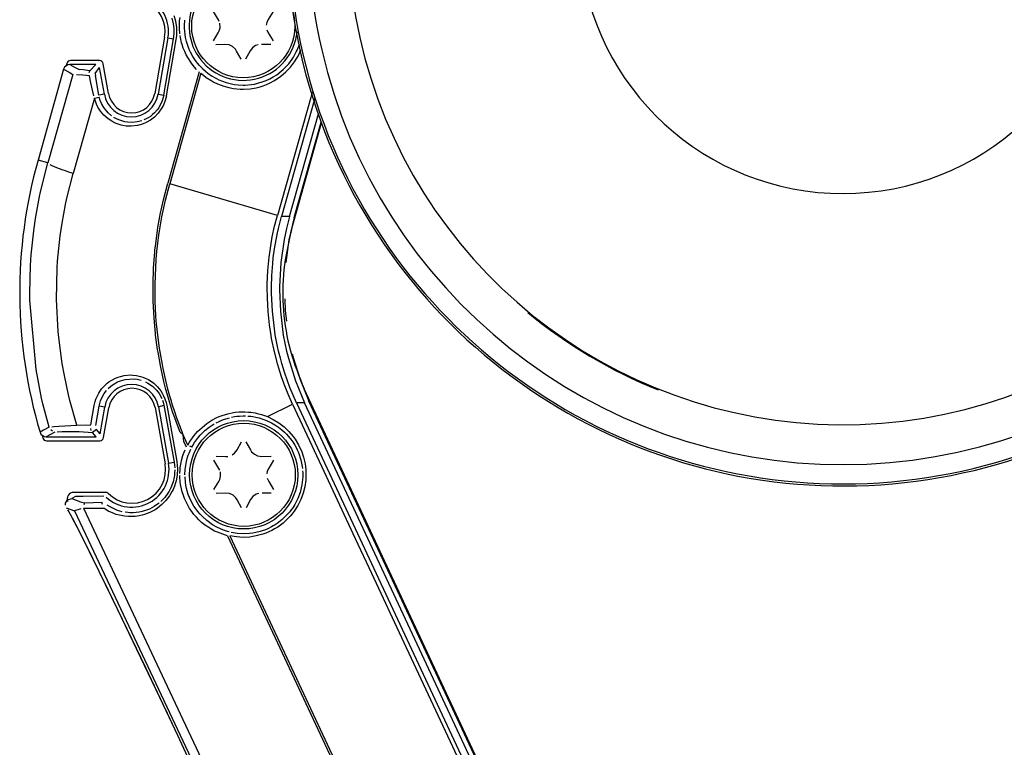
# Model space of a CAD drawing. Header units: millimetres. Extents: x -265 to -110, y 28 to 616.
# Tile 3 of 8: x -244 to -167, y 136 to 192. Entities that reach past the tile are written whole.
import ezdxf

# ---------------------------------------------------------------- set-up
doc = ezdxf.new("R2010")
doc.units = ezdxf.units.MM

# ---------------------------------------------------------------- blocks, each defined once
blk = doc.blocks.new('Kappe__16', base_point=(-223.019, 156.202))
at = {"color": 7, "linetype": 'Continuous'}
for p, q in [((-161.794, 238.582), (-161.794, 238.407)), ((-161.794, 238.407), (-161.792, 236.748)), ((-201.477, 236.732), (-199.864, 237.57)), ((-197.992, 236.707), (-197.993, 237.581)), ((-197.992, 236.707), (-197.988, 233.233)), ((-161.792, 236.748), (-161.788, 233.35)), ((-197.968, 224.162), (-197.988, 233.233)), ((-161.788, 233.35), (-161.788, 224.203)), ((-197.733, 223.83), (-197.968, 224.162)), ((-161.788, 224.203), (-162.022, 223.871)), ((-182.034, 220.608), (-180.992, 221.041)), ((-180.833, 221.08), (-178.918, 221.083)), ((-178.757, 221.043), (-177.715, 220.614)), ((-182.927, 219.923), (-182.464, 220.325)), ((-182.464, 220.325), (-182.034, 220.608)), ((-177.715, 220.614), (-177.285, 220.331)), ((-177.285, 220.331), (-176.818, 219.928)), ((-183.242, 219.571), (-182.927, 219.923)), ((-176.818, 219.928), (-176.504, 219.578)), ((-149.774, 206.362), (-150.04, 206.237)), ((-149.774, 206.362), (-150.04, 206.237)), ((-149.482, 206.406), (-149.774, 206.362)), ((-149.482, 206.406), (-149.774, 206.362)), ((-149.482, 206.406), (-142.634, 206.419)), ((-149.482, 206.406), (-142.634, 206.419)), ((-143.071, 206.442), (-142.903, 206.364)), ((-142.903, 206.364), (-142.636, 206.138)), ((-150.41, 205.794), (-150.489, 205.414)), ((-150.41, 205.794), (-150.489, 205.414)), ((-150.317, 205.964), (-150.41, 205.794)), ((-150.317, 205.964), (-150.41, 205.794)), ((-150.04, 206.237), (-150.317, 205.964)), ((-150.04, 206.237), (-150.317, 205.964)), ((-142.636, 206.138), (-142.532, 205.985)), ((-142.532, 205.985), (-142.419, 205.665)), ((-150.501, 200.24), (-150.489, 205.414)), ((-150.489, 205.414), (-150.501, 200.24)), ((-149.692, 199.958), (-150.222, 200.255)), ((-149.594, 199.814), (-149.692, 199.958)), ((-149.519, 199.18), (-149.52, 199.629)), ((-150.221, 198.553), (-149.799, 198.743)), ((-149.799, 198.743), (-149.593, 198.995)), ((-150.475, 193.393), (-150.499, 198.567)), ((-150.499, 198.567), (-150.484, 194.05)), ((-150.484, 194.05), (-150.475, 193.393)), ((-150.475, 193.393), (-150.43, 193.106)), ((-150.475, 193.393), (-150.43, 193.106)), ((-150.43, 193.106), (-150.303, 192.845)), ((-150.43, 193.106), (-150.303, 192.845)), ((-150.303, 192.845), (-150.025, 192.571)), ((-150.303, 192.845), (-150.181, 192.695)), ((-150.181, 192.695), (-150.025, 192.571)), ((-142.887, 192.461), (-142.621, 192.687)), ((-142.621, 192.687), (-142.517, 192.84)), ((-142.517, 192.84), (-142.405, 193.161)), ((-150.025, 192.571), (-149.758, 192.447)), ((-150.025, 192.571), (-149.758, 192.447)), ((-149.758, 192.447), (-149.466, 192.397)), ((-149.758, 192.447), (-149.466, 192.397)), ((-149.466, 192.397), (-143.365, 192.407)), ((-149.466, 192.397), (-142.677, 192.349)), ((-143.365, 192.407), (-142.677, 192.349)), ((-143.056, 192.383), (-142.887, 192.461))]:
    blk.add_line(p, q, dxfattribs=at)
at = {"color": 1, "linetype": 'Continuous'}
for p, q in [((-153.023, 220.812), (-152.753, 221.006)), ((-152.753, 221.006), (-152.492, 221.046)), ((-152.492, 221.046), (-152.208, 221.01)), ((-152.208, 221.01), (-151.914, 220.912)), ((-151.914, 220.912), (-151.765, 220.843)), ((-153.23, 218.018), (-153.169, 220.354)), ((-153.169, 220.354), (-153.129, 220.605)), ((-153.13, 215.437), (-153.047, 220.201)), ((-153.129, 220.605), (-153.023, 220.812)), ((-153.047, 220.201), (-153.014, 220.426)), ((-152.966, 217.157), (-153.047, 220.201)), ((-153.014, 220.426), (-152.884, 220.646)), ((-152.884, 220.646), (-152.706, 220.741)), ((-152.49, 220.753), (-152.256, 220.696)), ((-152.256, 220.696), (-152.078, 220.62)), ((-152.078, 220.62), (-151.891, 220.513)), ((-151.891, 220.513), (-151.524, 220.24)), ((-151.765, 220.843), (-151.331, 220.577)), ((-151.489, 218.884), (-151.524, 220.24)), ((-150.724, 219.634), (-151.524, 220.24)), ((-150.515, 219.96), (-151.331, 220.577)), ((-149.93, 218.977), (-150.724, 219.634)), ((-149.731, 219.31), (-150.515, 219.96)), ((-151.351, 211.603), (-151.489, 218.884)), ((-149.204, 218.318), (-149.93, 218.977)), ((-149.479, 219.087), (-149.731, 219.31)), ((-148.979, 218.625), (-149.479, 219.087)), ((-148.44, 218.092), (-148.979, 218.625)), ((-153.316, 213.135), (-153.23, 218.018)), ((-148.457, 217.571), (-149.204, 218.318)), ((-148.259, 217.904), (-148.44, 218.092)), ((-147.573, 217.15), (-148.259, 217.904)), ((-152.842, 210.494), (-152.966, 217.157)), ((-147.812, 216.864), (-148.457, 217.571)), ((-147.116, 216.605), (-147.573, 217.15)), ((-147.433, 216.418), (-147.812, 216.864)), ((-147.167, 216.087), (-147.433, 216.418)), ((-146.921, 216.361), (-147.116, 216.605)), ((-146.304, 215.539), (-146.921, 216.361)), ((-147.03, 215.913), (-147.167, 216.087)), ((-146.556, 215.278), (-147.03, 215.913)), ((-145.739, 214.709), (-146.304, 215.539)), ((-153.187, 207.962), (-153.13, 215.437)), ((-145.436, 213.554), (-146.556, 215.278)), ((-145.173, 213.789), (-145.739, 214.709)), ((-145.04, 212.853), (-145.436, 213.554)), ((-144.607, 212.758), (-145.173, 213.789)), ((-153.389, 204.679), (-153.316, 213.135)), ((-144.929, 212.644), (-145.04, 212.853)), ((-144.529, 211.849), (-144.929, 212.644)), ((-144.188, 211.909), (-144.607, 212.758)), ((-144.46, 211.705), (-144.529, 211.849)), ((-144.159, 211.041), (-144.46, 211.705)), ((-144.111, 211.745), (-144.188, 211.909)), ((-143.753, 210.927), (-144.111, 211.745)), ((-151.27, 202.369), (-151.351, 211.603)), ((-144.029, 210.738), (-144.159, 211.041)), ((-143.659, 210.701), (-143.753, 210.927)), ((-152.769, 202.236), (-152.842, 210.494)), ((-143.636, 209.746), (-144.029, 210.738)), ((-143.356, 209.919), (-143.659, 210.701)), ((-143.283, 208.732), (-143.636, 209.746)), ((-143.202, 209.489), (-143.356, 209.919)), ((-142.962, 208.773), (-143.202, 209.489)), ((-142.968, 207.696), (-143.283, 208.732)), ((-142.681, 207.835), (-142.962, 208.773)), ((-153.175, 192.104), (-153.187, 207.962)), ((-142.693, 206.649), (-142.968, 207.696)), ((-142.404, 206.77), (-142.681, 207.835)), ((-150.207, 206.424), (-150.405, 206.265)), ((-149.862, 206.586), (-150.207, 206.424)), ((-149.482, 206.642), (-149.862, 206.586)), ((-149.482, 206.642), (-142.693, 206.649)), ((-149.482, 206.406), (-149.482, 206.642)), ((-142.693, 206.649), (-142.634, 206.419)), ((-150.731, 205.732), (-150.789, 205.361)), ((-150.567, 206.071), (-150.731, 205.732)), ((-150.405, 206.265), (-150.567, 206.071)), ((-150.801, 200.137), (-150.789, 205.361)), ((-153.384, 195.306), (-153.389, 204.679)), ((-152.79, 191.002), (-152.769, 202.236)), ((-151.269, 194.439), (-151.27, 202.369)), ((-150.775, 193.446), (-150.799, 198.67)), ((-153.302, 186.78), (-153.384, 195.306)), ((-151.352, 185.06), (-151.269, 194.439)), ((-150.775, 193.446), (-150.717, 193.075)), ((-150.717, 193.075), (-150.552, 192.737)), ((-150.552, 192.737), (-150.39, 192.544)), ((-153.094, 183.364), (-153.175, 192.104)), ((-150.39, 192.544), (-150.192, 192.384)), ((-150.192, 192.384), (-149.966, 192.266)), ((-149.966, 192.266), (-149.466, 192.168)), ((-149.466, 192.168), (-149.466, 192.397)), ((-149.466, 192.168), (-142.677, 192.176)), ((-142.948, 191.132), (-142.677, 192.176)), ((-142.677, 192.349), (-142.677, 192.176)), ((-142.412, 192.245), (-142.677, 192.349)), ((-142.661, 190.994), (-142.388, 192.055)), ((-142.388, 192.055), (-142.412, 192.245)), ((-143.042, 190.803), (-142.948, 191.132)), ((-152.863, 184.944), (-152.79, 191.002)), ((-143.259, 190.099), (-143.042, 190.803)), ((-142.975, 189.944), (-142.769, 190.615)), ((-142.769, 190.615), (-142.661, 190.994)), ((-143.474, 189.464), (-143.259, 190.099)), ((-143.222, 189.211), (-142.975, 189.944)), ((-143.999, 188.095), (-143.61, 189.086)), ((-143.722, 187.907), (-143.329, 188.915)), ((-143.61, 189.086), (-143.474, 189.464)), ((-143.329, 188.915), (-143.222, 189.211)), ((-144.134, 187.777), (-143.999, 188.095)), ((-144.426, 187.129), (-144.328, 187.342)), ((-144.328, 187.342), (-144.134, 187.777)), ((-144.076, 187.093), (-143.722, 187.907)), ((-153.203, 181.408), (-153.302, 186.78)), ((-144.821, 186.326), (-144.426, 187.129)), ((-144.624, 185.971), (-144.288, 186.642)), ((-144.288, 186.642), (-144.154, 186.925)), ((-144.154, 186.925), (-144.076, 187.093)), ((-145.395, 185.279), (-144.892, 186.19)), ((-145.132, 185.046), (-144.624, 185.971)), ((-144.892, 186.19), (-144.821, 186.326)), ((-153.001, 178.601), (-152.863, 184.944)), ((-151.477, 178.565), (-151.352, 185.06)), ((-146.511, 183.551), (-145.395, 185.279)), ((-146.259, 183.291), (-145.132, 185.046)), ((-147.218, 182.616), (-146.511, 183.551)), ((-153.001, 178.601), (-153.094, 183.364)), ((-146.875, 182.465), (-146.259, 183.291)), ((-147.923, 181.778), (-147.765, 181.958)), ((-147.765, 181.958), (-147.388, 182.405)), ((-147.526, 181.673), (-147.078, 182.21)), ((-147.388, 182.405), (-147.218, 182.616)), ((-147.078, 182.21), (-146.875, 182.465)), ((-153.122, 178.448), (-153.203, 181.408)), ((-148.667, 180.98), (-148.444, 181.211)), ((-148.444, 181.211), (-147.923, 181.778)), ((-148.212, 180.914), (-147.526, 181.673)), ((-150.023, 179.713), (-149.157, 180.497)), ((-149.157, 180.497), (-148.667, 180.98)), ((-148.931, 180.19), (-148.39, 180.728)), ((-148.39, 180.728), (-148.212, 180.914)), ((-150.677, 179.174), (-150.023, 179.713)), ((-149.781, 179.418), (-148.931, 180.19)), ((-151.477, 178.565), (-150.677, 179.174)), ((-151.283, 178.229), (-150.467, 178.849)), ((-150.467, 178.849), (-149.781, 179.418)), ((-153.081, 178.197), (-153.122, 178.448)), ((-152.872, 177.886), (-153.081, 178.197)), ((-152.967, 178.376), (-153.001, 178.601)), ((-152.796, 178.124), (-152.967, 178.376)), ((-152.658, 178.062), (-152.796, 178.124)), ((-152.208, 178.107), (-152.442, 178.05)), ((-152.03, 178.184), (-152.208, 178.107)), ((-151.477, 178.565), (-151.844, 178.291)), ((-151.283, 178.229), (-151.706, 177.967)), ((-152.704, 177.797), (-152.872, 177.886)), ((-152.443, 177.757), (-152.704, 177.797)), ((-152.159, 177.793), (-152.443, 177.757)), ((-151.865, 177.893), (-152.159, 177.793)), ((-151.706, 177.967), (-151.865, 177.893))]:
    blk.add_line(p, q, dxfattribs=at)
at = {"color": 7, "linetype": 'Continuous'}
blk.add_circle((-179.87, 216.871), 4.25, dxfattribs=at)
for centre, radius, start, end in [((-179.85, 199.371), 43.169, 120.06447, 65.2752), ((-179.933, 199.288), 38.448, 118.00792, 151.36064), ((-179.85, 199.371), 38.482, 11.22176, 62.0071), ((-179.85, 199.371), 30, 54.8212, 125.30772), ((-179.87, 216.871), 4.32, 141.31567, 38.81325), ((-179.85, 199.371), 37.956, 350.58365, 9.54527), ((-179.916, 199.206), 38.448, 327.39789, 349.18885), ((-179.85, 199.371), 38.482, 230.55229, 248.11325)]:
    blk.add_arc(centre, radius, start, end, dxfattribs=at)
at = {"color": 1, "linetype": 'Continuous'}
for radius, start, end in [(43.01, 117.45577, 65.17736), (41.511, 115.91525, 64.21367), (38.414, 118.1753, 348.92835), (38.482, 11.22176, 62.0071), (20.483, 99.53156, 80.59736)]:
    blk.add_arc((-179.85, 199.371), radius, start, end, dxfattribs=at)
blk = doc.blocks.new('Haltebuegel-MAN-S120__27', base_point=(-265.202, 156.202))
blk.add_blockref('Kappe__16', (-223.019, 156.202))
blk = doc.blocks.new('Blechschraube_ISO14585-ST4_2x22-TX20-R2R', base_point=(-230.388, 187.87))
at = {"color": 7, "linetype": 'Continuous'}
for p, q in [((-226.903, 193.809), (-226.567, 194.436)), ((-226.214, 194.437), (-225.876, 193.811)), ((-227.283, 193.417), (-227.103, 193.551)), ((-227.103, 193.551), (-226.903, 193.809)), ((-225.876, 193.811), (-225.778, 193.662)), ((-225.778, 193.662), (-225.559, 193.459)), ((-225.559, 193.459), (-225.318, 193.339)), ((-225.318, 193.339), (-224.995, 193.286)), ((-228.31, 192.368), (-228.699, 192.998)), ((-228.524, 193.303), (-227.812, 193.283)), ((-227.812, 193.283), (-227.635, 193.294)), ((-224.995, 193.286), (-224.255, 193.308)), ((-224.078, 193.003), (-224.451, 192.397)), ((-228.244, 192.231), (-228.31, 192.368)), ((-228.182, 191.751), (-228.201, 192.091)), ((-224.562, 192.147), (-224.597, 191.947)), ((-224.451, 192.397), (-224.562, 192.147)), ((-228.697, 190.737), (-228.324, 191.343)), ((-228.324, 191.343), (-228.244, 191.502)), ((-228.244, 191.502), (-228.182, 191.751)), ((-224.561, 191.597), (-224.45, 191.347)), ((-224.45, 191.347), (-224.076, 190.742)), ((-227.809, 190.454), (-228.52, 190.432)), ((-227.485, 190.41), (-227.809, 190.454)), ((-227.217, 190.281), (-227.485, 190.41)), ((-225.426, 190.358), (-225.672, 190.19)), ((-225.235, 190.427), (-225.426, 190.358)), ((-224.252, 190.437), (-224.963, 190.457)), ((-226.997, 190.078), (-227.217, 190.281)), ((-226.899, 189.93), (-226.997, 190.078)), ((-226.561, 189.304), (-226.899, 189.93)), ((-225.858, 189.956), (-226.209, 189.304)), ((-225.672, 190.19), (-225.858, 189.956))]:
    blk.add_line(p, q, dxfattribs=at)
blk.add_circle((-226.388, 191.87), 4, dxfattribs=at)
blk = doc.blocks.new('Seitenteil-rechts__36', base_point=(-243.738, 28.412))
at = {"color": 1, "linetype": 'Continuous'}
for p, q in [((-231.623, 192.264), (-231.737, 192.662)), ((-231.792, 192.045), (-231.907, 192.501)), ((-231.748, 191.688), (-231.792, 192.045)), ((-231.545, 191.757), (-231.623, 192.264)), ((-231.343, 191.922), (-231.326, 192.272)), ((-231.34, 191.702), (-231.343, 191.922)), ((-231.326, 192.272), (-231.295, 192.555)), ((-230.95, 191.919), (-230.926, 192.342)), ((-230.947, 191.706), (-230.95, 191.919)), ((-231.79, 190.883), (-231.745, 191.285)), ((-231.74, 191.464), (-231.748, 191.688)), ((-231.745, 191.285), (-231.74, 191.464)), ((-231.588, 190.831), (-231.55, 191.113)), ((-231.55, 191.113), (-231.534, 191.397)), ((-231.534, 191.397), (-231.545, 191.757)), ((-231.333, 191.56), (-231.34, 191.702)), ((-231.322, 191.418), (-231.333, 191.56)), ((-231.307, 191.276), (-231.322, 191.418)), ((-231.264, 190.995), (-231.287, 191.135)), ((-230.933, 191.47), (-230.947, 191.706)), ((-230.905, 191.226), (-230.933, 191.47)), ((-230.864, 190.985), (-230.905, 191.226)), ((-232.557, 186.518), (-231.79, 190.883)), ((-232.354, 186.466), (-231.588, 190.831)), ((-232.231, 190.96), (-231.79, 190.883)), ((-231.172, 190.59), (-231.264, 190.995)), ((-231.13, 190.443), (-231.172, 190.59)), ((-231.038, 190.173), (-231.13, 190.443)), ((-230.79, 190.669), (-230.864, 190.985)), ((-230.726, 190.455), (-230.79, 190.669)), ((-230.574, 190.054), (-230.726, 190.455)), ((-222.2, 190.02), (-222.031, 190.46)), ((-230.931, 189.909), (-231.038, 190.173)), ((-230.809, 189.651), (-230.931, 189.909)), ((-230.649, 189.362), (-230.809, 189.651)), ((-230.488, 189.865), (-230.574, 190.054)), ((-230.299, 189.517), (-230.488, 189.865)), ((-222.493, 189.465), (-222.271, 189.868)), ((-222.271, 189.868), (-222.2, 190.02)), ((-222.232, 189.379), (-222.132, 189.556)), ((-222.132, 189.556), (-221.913, 190.023)), ((-239.847, 188.897), (-239.444, 188.673)), ((-238.286, 188.418), (-237.831, 188.907)), ((-230.519, 189.158), (-230.649, 189.362)), ((-230.353, 188.925), (-230.519, 189.158)), ((-230.174, 188.702), (-230.353, 188.925)), ((-230.091, 189.2), (-230.299, 189.517)), ((-229.944, 189.006), (-230.091, 189.2)), ((-229.777, 188.81), (-229.944, 189.006)), ((-229.53, 188.556), (-229.777, 188.81)), ((-223.151, 188.634), (-222.983, 188.812)), ((-222.983, 188.812), (-222.86, 188.954)), ((-222.86, 188.954), (-222.59, 189.315)), ((-222.715, 188.702), (-222.552, 188.904)), ((-222.59, 189.315), (-222.493, 189.465)), ((-222.552, 188.904), (-222.401, 189.114)), ((-222.401, 189.114), (-222.232, 189.379)), ((-239.61, 188.133), (-241.558, 181.263)), ((-240.328, 188.533), (-239.89, 188.29)), ((-239.89, 188.29), (-239.61, 188.133)), ((-239.444, 188.673), (-239.131, 188.498)), ((-238.835, 188.058), (-239.332, 188.095)), ((-238.822, 188.488), (-239.131, 188.498)), ((-238.329, 188.026), (-238.835, 188.058)), ((-238.286, 188.418), (-238.822, 188.488)), ((-238.337, 188.279), (-238.286, 188.418)), ((-238.212, 187.486), (-238.329, 188.026)), ((-237.884, 188.186), (-237.535, 188.66)), ((-237.884, 188.186), (-237.861, 188.052)), ((-237.59, 186.515), (-237.861, 188.052)), ((-229.817, 188.33), (-232.252, 179.686)), ((-229.679, 188.227), (-232.096, 179.641)), ((-230.004, 188.513), (-230.174, 188.702)), ((-229.679, 188.227), (-229.477, 188.057)), ((-229.53, 188.556), (-229.321, 188.369)), ((-229.477, 188.057), (-229.271, 187.901)), ((-229.321, 188.369), (-229.144, 188.228)), ((-229.144, 188.228), (-228.842, 188.017)), ((-228.842, 188.017), (-228.475, 187.806)), ((-224.06, 187.932), (-223.786, 188.106)), ((-223.786, 188.106), (-223.443, 188.368)), ((-223.465, 187.989), (-223.071, 188.325)), ((-223.443, 188.368), (-223.294, 188.498)), ((-223.294, 188.498), (-223.151, 188.634)), ((-223.071, 188.325), (-222.715, 188.702)), ((-237.987, 186.464), (-238.212, 187.486)), ((-229.271, 187.901), (-228.838, 187.623)), ((-228.838, 187.623), (-228.659, 187.526)), ((-228.659, 187.526), (-228.375, 187.391)), ((-228.475, 187.806), (-228.29, 187.717)), ((-228.375, 187.391), (-227.891, 187.21)), ((-228.29, 187.717), (-227.704, 187.494)), ((-227.704, 187.494), (-227.393, 187.412)), ((-227.393, 187.412), (-227.089, 187.354)), ((-227.089, 187.354), (-226.776, 187.316)), ((-226.776, 187.316), (-226.382, 187.299)), ((-226.382, 187.299), (-226.248, 187.301)), ((-226.248, 187.301), (-225.746, 187.343)), ((-225.746, 187.343), (-225.52, 187.381)), ((-225.52, 187.381), (-224.911, 187.542)), ((-225.078, 187.175), (-224.831, 187.254)), ((-224.911, 187.542), (-224.615, 187.653)), ((-224.831, 187.254), (-224.588, 187.346)), ((-224.615, 187.653), (-224.329, 187.785)), ((-224.588, 187.346), (-224.35, 187.45)), ((-224.35, 187.45), (-223.954, 187.659)), ((-224.329, 187.785), (-224.06, 187.932)), ((-223.954, 187.659), (-223.465, 187.989)), ((-237.168, 186.59), (-237.59, 186.515)), ((-232.995, 186.595), (-232.557, 186.518)), ((-232.557, 186.518), (-232.617, 186.26)), ((-232.354, 186.466), (-232.445, 186.098)), ((-227.891, 187.21), (-227.505, 187.106)), ((-227.505, 187.106), (-227.134, 187.036)), ((-227.134, 187.036), (-226.876, 187.006)), ((-226.876, 187.006), (-226.617, 186.989)), ((-226.617, 186.989), (-226.358, 186.985)), ((-226.358, 186.985), (-225.84, 187.02)), ((-225.84, 187.02), (-225.379, 187.099)), ((-225.379, 187.099), (-225.078, 187.175)), ((-221.033, 186.761), (-221.15, 186.344)), ((-237.942, 186.288), (-239.598, 180.448)), ((-237.942, 186.288), (-237.558, 186.359)), ((-237.782, 185.814), (-237.942, 186.288)), ((-237.675, 185.595), (-237.782, 185.814)), ((-237.484, 186.111), (-237.558, 186.359)), ((-237.387, 185.873), (-237.484, 186.111)), ((-237.208, 185.555), (-237.387, 185.873)), ((-232.673, 186.085), (-232.95, 185.539)), ((-232.582, 185.747), (-232.695, 185.531)), ((-232.617, 186.26), (-232.673, 186.085)), ((-232.445, 186.098), (-232.582, 185.747)), ((-221.15, 186.344), (-223.736, 177.172)), ((-220.831, 186.273), (-223.417, 177.101)), ((-237.467, 185.268), (-237.675, 185.595)), ((-237.214, 184.97), (-237.467, 185.268)), ((-236.872, 184.67), (-237.214, 184.97)), ((-236.883, 185.155), (-237.208, 185.555)), ((-236.601, 184.911), (-236.883, 185.155)), ((-233.424, 185.009), (-233.598, 184.874)), ((-233.269, 185.151), (-233.424, 185.009)), ((-232.978, 185.127), (-233.279, 184.818)), ((-233.066, 185.38), (-233.269, 185.151)), ((-232.95, 185.539), (-233.066, 185.38)), ((-232.695, 185.531), (-232.978, 185.127)), ((-222.796, 177.104), (-220.548, 185.078)), ((-236.597, 184.489), (-236.872, 184.67)), ((-236.422, 184.396), (-236.597, 184.489)), ((-236.233, 184.683), (-236.424, 184.79)), ((-236.241, 184.315), (-236.422, 184.396)), ((-236.018, 184.235), (-236.241, 184.315)), ((-236.056, 184.601), (-236.233, 184.683)), ((-235.74, 184.493), (-236.056, 184.601)), ((-235.866, 184.192), (-236.018, 184.235)), ((-235.477, 184.122), (-235.866, 184.192)), ((-235.577, 184.455), (-235.74, 184.493)), ((-235.372, 184.422), (-235.577, 184.455)), ((-234.997, 184.406), (-235.372, 184.422)), ((-234.623, 184.445), (-234.997, 184.406)), ((-234.261, 184.538), (-234.623, 184.445)), ((-234.301, 184.239), (-234.607, 184.16)), ((-234.15, 184.292), (-234.301, 184.239)), ((-233.934, 184.385), (-234.15, 184.292)), ((-233.917, 184.682), (-234.101, 184.598)), ((-233.59, 184.58), (-233.934, 184.385)), ((-233.778, 184.758), (-233.917, 184.682)), ((-233.598, 184.874), (-233.778, 184.758)), ((-233.279, 184.818), (-233.59, 184.58)), ((-222.431, 177.018), (-220.341, 184.431)), ((-235.08, 184.106), (-235.477, 184.122)), ((-234.607, 184.16), (-235.08, 184.106)), ((-241.558, 181.263), (-242.317, 181.477)), ((-242.117, 179.028), (-241.558, 181.263)), ((-241.228, 181.04), (-241.385, 181.118)), ((-241.024, 180.951), (-241.228, 181.04)), ((-240.724, 180.832), (-241.024, 180.951)), ((-240.376, 180.706), (-240.724, 180.832)), ((-240.174, 180.636), (-240.376, 180.706)), ((-239.995, 180.576), (-240.174, 180.636)), ((-240.081, 178.532), (-239.598, 180.448)), ((-239.598, 180.448), (-239.995, 180.576)), ((-232.573, 178.403), (-232.252, 179.686)), ((-232.416, 178.366), (-232.096, 179.641)), ((-223.736, 177.172), (-232.096, 179.641)), ((-242.197, 178.647), (-242.117, 179.028)), ((-242.504, 176.961), (-242.197, 178.647)), ((-240.186, 178.043), (-240.081, 178.532)), ((-232.827, 177.249), (-232.573, 178.403)), ((-232.652, 177.305), (-232.416, 178.366)), ((-240.453, 176.588), (-240.186, 178.043)), ((-232.696, 177.082), (-232.652, 177.305)), ((-242.645, 175.985), (-242.535, 176.759)), ((-242.535, 176.759), (-242.504, 176.961)), ((-240.597, 175.597), (-240.453, 176.588)), ((-233.01, 176.25), (-232.854, 177.113)), ((-232.854, 177.113), (-232.827, 177.249)), ((-232.84, 176.295), (-232.696, 177.082)), ((-223.951, 176.351), (-223.736, 177.172)), ((-223.653, 176.185), (-223.417, 177.101)), ((-222.796, 177.104), (-223.417, 177.101)), ((-222.796, 177.104), (-223.032, 176.187)), ((-222.431, 177.018), (-222.839, 175.286)), ((-242.84, 174.126), (-242.645, 175.985)), ((-233.104, 175.624), (-233.077, 175.811)), ((-233.077, 175.811), (-233.01, 176.25)), ((-232.935, 175.67), (-232.84, 176.295)), ((-224.131, 175.522), (-223.951, 176.351)), ((-223.84, 175.3), (-223.728, 175.852)), ((-223.728, 175.852), (-223.653, 176.185)), ((-223.032, 176.187), (-223.213, 175.331)), ((-240.796, 173.639), (-240.597, 175.597)), ((-233.184, 174.996), (-233.104, 175.624)), ((-233.089, 174.384), (-233.017, 175.044)), ((-233.017, 175.044), (-232.935, 175.67)), ((-224.309, 174.481), (-224.227, 175.003)), ((-224.227, 175.003), (-224.165, 175.348)), ((-224.165, 175.348), (-224.131, 175.522)), ((-223.961, 174.588), (-223.84, 175.3)), ((-223.213, 175.331), (-223.473, 173.529)), ((-222.839, 175.286), (-223.095, 173.526)), ((-233.306, 173.735), (-233.252, 174.366)), ((-233.252, 174.366), (-233.239, 174.498)), ((-233.239, 174.498), (-233.184, 174.996)), ((-233.141, 173.786), (-233.089, 174.384)), ((-224.378, 173.958), (-224.309, 174.481)), ((-224.054, 173.902), (-223.961, 174.588)), ((-242.896, 173.302), (-242.84, 174.126)), ((-240.829, 173.13), (-240.796, 173.639)), ((-233.347, 173.102), (-233.306, 173.735)), ((-233.184, 173.156), (-233.141, 173.786)), ((-224.477, 172.906), (-224.378, 173.958)), ((-224.1, 173.468), (-224.054, 173.902)), ((-223.473, 173.529), (-223.576, 171.64)), ((-242.956, 171.155), (-242.896, 173.302)), ((-240.879, 170.66), (-240.829, 173.13)), ((-233.39, 171.835), (-233.347, 173.102)), ((-233.229, 171.855), (-233.184, 173.156)), ((-224.523, 171.851), (-224.477, 172.906)), ((-224.17, 172.524), (-224.1, 173.468)), ((-224.197, 171.618), (-224.17, 172.524)), ((-233.379, 170.535), (-233.39, 171.835)), ((-233.219, 170.539), (-233.229, 171.855)), ((-224.526, 171.62), (-224.523, 171.851)), ((-224.517, 170.795), (-224.526, 171.62)), ((-224.198, 171.418), (-224.197, 171.618)), ((-224.195, 171.141), (-224.198, 171.418)), ((-223.576, 171.64), (-223.577, 171.421)), ((-223.577, 171.421), (-223.509, 169.752)), ((-242.952, 170.613), (-242.956, 171.155)), ((-242.471, 165.228), (-242.952, 170.613)), ((-240.75, 168.18), (-240.879, 170.66)), ((-233.311, 169.212), (-233.379, 170.535)), ((-233.161, 169.367), (-233.219, 170.539)), ((-224.458, 169.741), (-224.517, 170.795)), ((-224.13, 169.762), (-224.195, 171.141)), ((-223.167, 170.728), (-223.132, 169.777)), ((-224.347, 168.691), (-224.458, 169.741)), ((-223.974, 168.39), (-224.13, 169.762)), ((-223.509, 169.752), (-223.277, 167.91)), ((-223.132, 169.777), (-223.034, 168.997)), ((-233.202, 168.041), (-233.311, 169.212)), ((-233.134, 169.009), (-233.161, 169.367)), ((-233.048, 168.108), (-233.134, 169.009)), ((-240.705, 167.712), (-240.75, 168.18)), ((-224.225, 167.876), (-224.347, 168.691)), ((-223.899, 167.921), (-223.974, 168.39)), ((-240.437, 165.709), (-240.705, 167.712)), ((-233.185, 167.894), (-233.202, 168.041)), ((-233.035, 166.786), (-233.185, 167.894)), ((-233.026, 167.915), (-233.048, 168.108)), ((-232.883, 166.857), (-233.026, 167.915)), ((-224.185, 167.649), (-224.225, 167.876)), ((-223.971, 166.617), (-224.185, 167.649)), ((-223.728, 167.032), (-223.899, 167.921)), ((-223.277, 167.91), (-223.021, 166.654)), ((-233.003, 166.585), (-233.035, 166.786)), ((-232.845, 166.613), (-232.883, 166.857)), ((-232.666, 165.614), (-232.845, 166.613)), ((-223.705, 165.598), (-223.971, 166.617)), ((-223.642, 166.652), (-223.728, 167.032)), ((-223.508, 166.114), (-223.642, 166.652)), ((-223.021, 166.654), (-222.884, 166.106)), ((-232.815, 165.54), (-233.003, 166.585)), ((-223.393, 165.694), (-223.508, 166.114)), ((-222.884, 166.106), (-222.335, 164.351)), ((-222.578, 166.464), (-222.492, 166.093)), ((-222.492, 166.093), (-221.977, 164.458)), ((-242.035, 163.002), (-242.471, 165.228)), ((-240.268, 164.761), (-240.437, 165.709)), ((-232.764, 165.286), (-232.815, 165.54)), ((-232.544, 164.304), (-232.764, 165.286)), ((-232.608, 165.322), (-232.666, 165.614)), ((-232.398, 164.382), (-232.608, 165.322)), ((-223.553, 165.094), (-223.705, 165.598)), ((-223.389, 164.595), (-223.553, 165.094)), ((-223.192, 165.035), (-223.393, 165.694)), ((-239.945, 163.271), (-240.268, 164.761)), ((-236.812, 164.274), (-236.545, 164.446)), ((-236.545, 164.446), (-236.299, 164.569)), ((-236.299, 164.569), (-236.098, 164.65)), ((-236.141, 164.269), (-235.905, 164.367)), ((-236.098, 164.65), (-235.927, 164.705)), ((-235.927, 164.705), (-235.628, 164.774)), ((-235.905, 164.367), (-235.555, 164.465)), ((-235.628, 164.774), (-235.145, 164.816)), ((-235.555, 164.465), (-234.864, 164.509)), ((-235.145, 164.816), (-234.946, 164.809)), ((-234.946, 164.809), (-234.66, 164.775)), ((-234.864, 164.509), (-234.619, 164.48)), ((-234.66, 164.775), (-234.359, 164.707)), ((-234.619, 164.48), (-234.31, 164.408)), ((-234.359, 164.707), (-234.187, 164.652)), ((-234.187, 164.652), (-233.987, 164.573)), ((-233.987, 164.573), (-233.741, 164.45)), ((-233.741, 164.45), (-233.333, 164.172)), ((-232.469, 164), (-232.544, 164.304)), ((-232.314, 164.043), (-232.398, 164.382)), ((-223.273, 164.265), (-223.389, 164.595)), ((-222.959, 164.354), (-223.192, 165.035)), ((-222.76, 163.829), (-222.959, 164.354)), ((-222.335, 164.351), (-221.633, 162.655)), ((-221.977, 164.458), (-221.285, 162.787)), ((-237.602, 163.405), (-237.376, 163.734)), ((-237.376, 163.734), (-237.113, 164.023)), ((-237.175, 163.374), (-236.989, 163.62)), ((-237.113, 164.023), (-236.952, 164.166)), ((-236.952, 164.166), (-236.812, 164.274)), ((-236.859, 163.761), (-236.669, 163.934)), ((-236.669, 163.934), (-236.473, 164.08)), ((-236.473, 164.08), (-236.141, 164.269)), ((-233.961, 164.274), (-233.796, 164.189)), ((-233.796, 164.189), (-233.43, 163.94)), ((-233.43, 163.94), (-233.245, 163.773)), ((-233.333, 164.172), (-233.035, 163.891)), ((-233.245, 163.773), (-233.109, 163.628)), ((-233.109, 163.628), (-232.926, 163.386)), ((-233.035, 163.891), (-232.792, 163.587)), ((-232.792, 163.587), (-232.68, 163.412)), ((-232.389, 163.691), (-232.469, 164)), ((-232.222, 163.082), (-232.389, 163.691)), ((-232.23, 163.718), (-232.314, 164.043)), ((-232.078, 163.163), (-232.23, 163.718)), ((-223.212, 164.1), (-223.273, 164.265)), ((-222.901, 163.314), (-223.212, 164.1)), ((-222.253, 162.653), (-222.76, 163.829)), ((-241.935, 162.576), (-242.035, 163.002)), ((-239.835, 162.826), (-239.945, 163.271)), ((-239.291, 160.927), (-239.835, 162.826)), ((-237.878, 162.765), (-237.819, 162.945)), ((-237.819, 162.945), (-237.602, 163.405)), ((-237.519, 162.604), (-237.458, 162.804)), ((-237.458, 162.804), (-237.314, 163.138)), ((-237.314, 163.138), (-237.175, 163.374)), ((-232.926, 163.386), (-232.705, 162.985)), ((-232.68, 163.412), (-232.593, 163.254)), ((-232.65, 162.849), (-232.601, 162.703)), ((-232.593, 163.254), (-232.462, 162.953)), ((-232.462, 162.953), (-232.376, 162.682)), ((-232.118, 162.729), (-232.222, 163.082)), ((-231.965, 162.779), (-232.078, 163.163)), ((-231.899, 162.56), (-231.965, 162.779)), ((-222.558, 162.543), (-222.901, 163.314)), ((-188.897, 93.534), (-221.285, 162.787)), ((-241.452, 160.767), (-241.935, 162.576)), ((-238.216, 160.933), (-237.951, 162.452)), ((-237.951, 162.452), (-237.878, 162.765)), ((-237.827, 160.892), (-237.563, 162.4)), ((-237.563, 162.4), (-237.519, 162.604)), ((-237.141, 162.326), (-237.563, 162.4)), ((-232.968, 162.331), (-232.541, 162.463)), ((-232.601, 162.703), (-232.541, 162.463)), ((-232.541, 162.463), (-231.754, 158.045)), ((-232.376, 162.682), (-232.327, 162.461)), ((-232.327, 162.461), (-231.551, 158.098)), ((-232.042, 162.477), (-232.118, 162.729)), ((-231.848, 161.878), (-232.042, 162.477)), ((-231.706, 161.96), (-231.899, 162.56)), ((-224.518, 161.586), (-222.558, 162.543)), ((-222.558, 162.543), (-220.125, 157.34)), ((-221.633, 162.655), (-222.253, 162.653)), ((-222.253, 162.653), (-189.859, 93.386)), ((-189.245, 93.402), (-221.633, 162.655)), ((-231.71, 161.477), (-231.848, 161.878)), ((-231.503, 160.914), (-231.71, 161.477)), ((-231.559, 161.533), (-231.706, 161.96)), ((-231.366, 161.006), (-231.559, 161.533)), ((-229.214, 161.056), (-228.836, 161.299)), ((-228.836, 161.299), (-228.435, 161.508)), ((-228.435, 161.508), (-228.259, 161.585)), ((-228.261, 161.216), (-228.103, 161.286)), ((-228.259, 161.585), (-228.017, 161.678)), ((-228.103, 161.286), (-227.915, 161.36)), ((-228.017, 161.678), (-227.587, 161.808)), ((-227.915, 161.36), (-227.465, 161.499)), ((-227.587, 161.808), (-227.148, 161.899)), ((-227.303, 161.537), (-227.054, 161.583)), ((-227.148, 161.899), (-227.012, 161.918)), ((-227.054, 161.583), (-226.896, 161.605)), ((-227.012, 161.918), (-226.704, 161.948)), ((-226.896, 161.605), (-226.672, 161.627)), ((-226.704, 161.948), (-226.495, 161.957)), ((-226.672, 161.627), (-226.395, 161.639)), ((-226.495, 161.957), (-226.256, 161.957)), ((-226.395, 161.639), (-226.216, 161.637)), ((-226.256, 161.957), (-225.976, 161.941)), ((-226.035, 161.629), (-225.796, 161.606)), ((-225.976, 161.941), (-225.809, 161.924)), ((-225.809, 161.924), (-225.463, 161.87)), ((-225.796, 161.606), (-225.644, 161.585)), ((-225.644, 161.585), (-225.403, 161.542)), ((-225.463, 161.87), (-225.304, 161.837)), ((-225.403, 161.542), (-225.153, 161.482)), ((-225.304, 161.837), (-224.983, 161.752)), ((-225.153, 161.482), (-224.866, 161.394)), ((-224.983, 161.752), (-224.518, 161.586)), ((-224.866, 161.394), (-224.585, 161.288)), ((-224.585, 161.288), (-224.206, 161.11)), ((-224.518, 161.586), (-224.063, 161.369)), ((-224.063, 161.369), (-223.635, 161.106)), ((-241.883, 160.523), (-242.157, 160.368)), ((-241.452, 160.767), (-241.883, 160.523)), ((-241.203, 160.462), (-241.334, 160.562)), ((-241.239, 160.798), (-241.097, 160.81)), ((-241.097, 160.81), (-240.709, 160.84)), ((-240.709, 160.84), (-240.237, 160.872)), ((-240.237, 160.872), (-239.291, 160.927)), ((-239.291, 160.927), (-238.216, 160.933)), ((-238.202, 160.515), (-238.22, 160.66)), ((-237.504, 160.255), (-237.772, 160.575)), ((-231.292, 160.373), (-231.503, 160.914)), ((-231.131, 160.404), (-231.366, 161.006)), ((-229.945, 160.418), (-229.214, 161.056)), ((-229.523, 160.35), (-229.367, 160.494)), ((-229.367, 160.494), (-229.036, 160.761)), ((-229.036, 160.761), (-228.637, 161.021)), ((-228.497, 161.099), (-228.261, 161.216)), ((-224.206, 161.11), (-223.812, 160.876)), ((-223.812, 160.876), (-223.664, 160.773)), ((-223.664, 160.773), (-223.401, 160.568)), ((-223.635, 161.106), (-223.223, 160.791)), ((-223.401, 160.568), (-223.187, 160.377)), ((-223.223, 160.791), (-223.03, 160.615)), ((-223.03, 160.615), (-222.849, 160.434)), ((-241.403, 160.165), (-241.677, 160.011)), ((-241.016, 160.381), (-241.403, 160.165)), ((-240.83, 160.413), (-240.447, 160.42)), ((-240.447, 160.42), (-239.131, 160.429)), ((-239.131, 160.429), (-238.089, 160.353)), ((-237.799, 160.007), (-238.089, 160.353)), ((-231.041, 160.182), (-231.292, 160.373)), ((-231.041, 160.182), (-231.131, 160.404)), ((-230.843, 159.707), (-231.041, 160.182)), ((-230.991, 159.644), (-231.041, 160.182)), ((-230.568, 159.594), (-230.465, 159.758)), ((-230.465, 159.758), (-230.198, 160.126)), ((-230.198, 160.126), (-229.945, 160.418)), ((-230.165, 159.573), (-229.949, 159.876)), ((-229.949, 159.876), (-229.723, 160.144)), ((-229.723, 160.144), (-229.523, 160.35)), ((-223.187, 160.377), (-223.027, 160.217)), ((-223.027, 160.217), (-222.746, 159.891)), ((-222.849, 160.434), (-222.514, 160.039)), ((-222.746, 159.891), (-222.546, 159.616)), ((-222.514, 160.039), (-222.362, 159.829)), ((-222.362, 159.829), (-222.094, 159.386)), ((-230.803, 159.206), (-230.991, 159.644)), ((-230.973, 158.835), (-230.898, 159.017)), ((-230.697, 159.367), (-230.843, 159.707)), ((-230.697, 159.367), (-230.568, 159.594)), ((-230.591, 158.751), (-230.458, 159.056)), ((-230.382, 159.206), (-230.532, 159.28)), ((-230.382, 159.206), (-230.304, 159.348)), ((-230.304, 159.348), (-230.165, 159.573)), ((-222.546, 159.616), (-222.388, 159.363)), ((-222.388, 159.363), (-222.284, 159.175)), ((-222.284, 159.175), (-222.206, 159.018)), ((-222.206, 159.018), (-222.106, 158.79)), ((-222.094, 159.386), (-221.984, 159.167)), ((-221.984, 159.167), (-221.875, 158.918)), ((-231.178, 158.17), (-231.069, 158.566)), ((-231.069, 158.566), (-230.973, 158.835)), ((-230.793, 158.102), (-230.705, 158.428)), ((-230.705, 158.428), (-230.65, 158.593)), ((-230.65, 158.593), (-230.591, 158.751)), ((-222.106, 158.79), (-221.918, 158.223)), ((-221.918, 158.223), (-221.817, 157.722)), ((-221.875, 158.918), (-221.707, 158.43)), ((-221.707, 158.43), (-221.592, 157.929)), ((-232.194, 157.967), (-231.754, 158.045)), ((-231.754, 158.045), (-231.722, 157.828)), ((-231.722, 157.828), (-231.705, 157.609)), ((-231.702, 157.464), (-231.713, 157.194)), ((-231.551, 158.098), (-231.51, 157.788)), ((-231.496, 157.546), (-231.519, 157.042)), ((-231.51, 157.788), (-231.496, 157.546)), ((-231.303, 157.169), (-231.289, 157.452)), ((-231.289, 157.452), (-231.272, 157.63)), ((-231.272, 157.63), (-231.211, 158.014)), ((-231.211, 158.014), (-231.178, 158.17)), ((-230.911, 157.079), (-230.894, 157.471)), ((-230.894, 157.471), (-230.825, 157.954)), ((-230.825, 157.954), (-230.793, 158.102)), ((-221.817, 157.722), (-221.795, 157.554)), ((-221.592, 157.929), (-221.559, 157.713)), ((-221.559, 157.713), (-221.531, 157.428)), ((-221.531, 157.428), (-221.519, 157.158)), ((-231.752, 156.883), (-231.834, 156.53)), ((-231.73, 157.03), (-231.752, 156.883)), ((-231.713, 157.194), (-231.73, 157.03)), ((-231.519, 157.042), (-231.595, 156.613)), ((-231.3, 156.885), (-231.304, 157.027)), ((-231.274, 156.532), (-231.3, 156.885)), ((-230.875, 156.496), (-230.908, 156.906)), ((-221.784, 156.702), (-221.838, 156.28)), ((-221.772, 156.915), (-221.784, 156.702)), ((-221.781, 157.386), (-221.772, 157.212)), ((-221.772, 157.212), (-221.772, 156.915)), ((-221.519, 157.158), (-221.539, 156.643)), ((-220.125, 157.34), (-217.692, 152.138)), ((-232.012, 156.055), (-232.15, 155.79)), ((-231.881, 156.382), (-232.012, 156.055)), ((-231.833, 155.929), (-231.898, 155.795)), ((-231.834, 156.53), (-231.881, 156.382)), ((-231.722, 156.194), (-231.833, 155.929)), ((-231.639, 156.447), (-231.722, 156.194)), ((-231.595, 156.613), (-231.639, 156.447)), ((-231.245, 156.318), (-231.274, 156.532)), ((-231.183, 155.992), (-231.245, 156.318)), ((-231.125, 155.761), (-231.183, 155.992)), ((-230.841, 156.273), (-230.875, 156.496)), ((-230.788, 156.014), (-230.841, 156.273)), ((-230.65, 155.545), (-230.788, 156.014)), ((-221.838, 156.28), (-221.977, 155.705)), ((-221.613, 156.134), (-221.74, 155.637)), ((-221.539, 156.643), (-221.613, 156.134)), ((-240.015, 155.117), (-239.693, 155.234)), ((-239.41, 155.398), (-239.693, 155.234)), ((-239.693, 155.234), (-239.025, 154.985)), ((-232.484, 155.313), (-232.79, 154.995)), ((-232.247, 155.633), (-232.484, 155.313)), ((-232.101, 155.449), (-232.392, 155.068)), ((-232.15, 155.79), (-232.247, 155.633)), ((-231.898, 155.795), (-232.101, 155.449)), ((-231.033, 155.467), (-231.125, 155.761)), ((-230.94, 155.223), (-231.033, 155.467)), ((-230.825, 154.962), (-230.94, 155.223)), ((-230.448, 155.065), (-230.65, 155.545)), ((-222.155, 155.229), (-222.23, 155.067)), ((-221.977, 155.705), (-222.155, 155.229)), ((-221.919, 155.156), (-222.147, 154.695)), ((-221.74, 155.637), (-221.919, 155.156)), ((-240.135, 154.519), (-239.477, 154.274)), ((-239.147, 154.369), (-239.477, 154.274)), ((-238.998, 154.417), (-239.147, 154.369)), ((-239.025, 154.985), (-238.706, 154.906)), ((-238.779, 154.481), (-202.61, 77.627)), ((-238.779, 154.481), (-237.214, 154.479)), ((-238.706, 154.906), (-238.756, 154.741)), ((-238.706, 154.906), (-237.363, 154.954)), ((-237.308, 154.757), (-237.363, 154.954)), ((-236.945, 154.308), (-237.214, 154.479)), ((-236.711, 154.573), (-236.95, 154.725)), ((-236.135, 154.309), (-236.711, 154.573)), ((-233.676, 154.414), (-233.903, 154.323)), ((-233.3, 154.612), (-233.676, 154.414)), ((-233.121, 154.729), (-233.3, 154.612)), ((-233.049, 154.479), (-233.235, 154.357)), ((-232.923, 154.88), (-233.121, 154.729)), ((-232.701, 154.755), (-233.049, 154.479)), ((-232.392, 155.068), (-232.701, 154.755)), ((-230.695, 154.709), (-230.825, 154.962)), ((-230.549, 154.464), (-230.695, 154.709)), ((-230.389, 154.226), (-230.549, 154.464)), ((-230.216, 154.645), (-230.448, 155.065)), ((-230.13, 154.513), (-230.216, 154.645)), ((-229.923, 154.229), (-230.13, 154.513)), ((-222.549, 154.514), (-222.666, 154.348)), ((-222.386, 154.775), (-222.549, 154.514)), ((-222.147, 154.695), (-222.424, 154.26)), ((-222.23, 155.067), (-222.386, 154.775)), ((-240.023, 154.348), (-239.931, 154.193)), ((-239.931, 154.193), (-239.825, 154.004)), ((-239.825, 154.004), (-239.678, 153.733)), ((-239.678, 153.733), (-239.416, 153.236)), ((-239.477, 154.274), (-203.207, 77.204)), ((-236.812, 154.235), (-236.945, 154.308)), ((-236.664, 154.162), (-236.812, 154.235)), ((-236.25, 154), (-236.664, 154.162)), ((-235.594, 153.853), (-236.25, 154)), ((-235.773, 154.205), (-236.135, 154.309)), ((-235.289, 153.827), (-235.594, 153.853)), ((-235.348, 154.138), (-235.562, 154.165)), ((-235.185, 154.127), (-235.348, 154.138)), ((-234.922, 153.829), (-235.289, 153.827)), ((-234.919, 154.126), (-235.185, 154.127)), ((-234.764, 153.842), (-234.922, 153.829)), ((-234.702, 154.14), (-234.919, 154.126)), ((-234.478, 153.882), (-234.764, 153.842)), ((-234.466, 154.173), (-234.702, 154.14)), ((-234.245, 153.933), (-234.478, 153.882)), ((-234.226, 154.224), (-234.466, 154.173)), ((-234.045, 153.99), (-234.245, 153.933)), ((-234.076, 154.265), (-234.226, 154.224)), ((-233.903, 154.323), (-234.076, 154.265)), ((-233.628, 154.149), (-234.045, 153.99)), ((-233.235, 154.357), (-233.628, 154.149)), ((-230.215, 153.998), (-230.389, 154.226)), ((-230.028, 153.781), (-230.215, 153.998)), ((-229.828, 153.575), (-230.028, 153.781)), ((-229.738, 154.011), (-229.923, 154.229)), ((-229.588, 153.852), (-229.738, 154.011)), ((-229.217, 153.515), (-229.588, 153.852)), ((-223.36, 153.601), (-223.764, 153.291)), ((-222.942, 154.01), (-223.36, 153.601)), ((-222.921, 153.668), (-223.07, 153.524)), ((-222.773, 154.209), (-222.942, 154.01)), ((-222.745, 153.857), (-222.921, 153.668)), ((-222.666, 154.348), (-222.773, 154.209)), ((-222.579, 154.054), (-222.745, 153.857)), ((-222.424, 154.26), (-222.579, 154.054)), ((-229.616, 153.38), (-229.828, 153.575)), ((-229.392, 153.198), (-229.616, 153.38)), ((-229.067, 152.97), (-229.392, 153.198)), ((-228.765, 153.192), (-229.217, 153.515)), ((-228.913, 152.875), (-229.067, 152.97)), ((-228.608, 152.708), (-228.913, 152.875)), ((-228.382, 152.977), (-228.765, 153.192)), ((-228.203, 152.892), (-228.382, 152.977)), ((-227.931, 152.781), (-228.203, 152.892)), ((-224.482, 152.89), (-224.666, 152.813)), ((-224.201, 153.027), (-224.482, 152.89)), ((-224.057, 153.107), (-224.201, 153.027)), ((-223.956, 152.869), (-224.161, 152.757)), ((-223.918, 153.19), (-224.057, 153.107)), ((-223.715, 153.017), (-223.956, 152.869)), ((-223.764, 153.291), (-223.918, 153.19)), ((-223.301, 153.322), (-223.715, 153.017)), ((-223.07, 153.524), (-223.301, 153.322)), ((-228.398, 152.609), (-228.608, 152.708)), ((-227.756, 152.378), (-228.398, 152.609)), ((-227.601, 152.672), (-227.931, 152.781)), ((-227.617, 152.347), (-227.756, 152.378)), ((-227.617, 152.347), (-198.164, 89.371)), ((-227.47, 152.637), (-227.601, 152.672)), ((-227.43, 152.328), (-198.02, 89.443)), ((-226.917, 152.245), (-227.43, 152.328)), ((-226.869, 152.526), (-227.313, 152.599)), ((-226.402, 152.217), (-226.917, 152.245)), ((-226.343, 152.495), (-226.869, 152.526)), ((-225.885, 152.243), (-226.402, 152.217)), ((-225.907, 152.516), (-226.343, 152.495)), ((-225.644, 152.549), (-225.907, 152.516)), ((-225.647, 152.274), (-225.885, 152.243)), ((-225.375, 152.324), (-225.647, 152.274)), ((-225.401, 152.593), (-225.644, 152.549)), ((-225.082, 152.672), (-225.401, 152.593)), ((-224.876, 152.458), (-225.375, 152.324)), ((-224.907, 152.726), (-225.082, 152.672)), ((-224.666, 152.813), (-224.907, 152.726)), ((-224.633, 152.545), (-224.876, 152.458)), ((-224.161, 152.757), (-224.633, 152.545)), ((-217.692, 152.138), (-216.433, 149.446)), ((-216.433, 149.446), (-213.915, 144.062)), ((-213.915, 144.062), (-209.398, 134.402))]:
    blk.add_line(p, q, dxfattribs=at)
at = {"color": 7, "linetype": 'Continuous'}
for p, q in [((-222.218, 191.426), (-222.247, 191.145)), ((-232.231, 190.96), (-232.995, 186.595)), ((-240.006, 188.871), (-240.26, 188.679)), ((-239.847, 188.897), (-240.006, 188.871)), ((-239.163, 188.906), (-239.847, 188.897)), ((-237.831, 188.907), (-239.163, 188.906)), ((-240.328, 188.533), (-242.317, 181.477)), ((-240.26, 188.679), (-240.328, 188.533)), ((-237.168, 186.59), (-237.535, 188.66)), ((-237.504, 160.255), (-237.141, 162.326)), ((-232.968, 162.331), (-232.194, 157.967)), ((-237.772, 160.575), (-238.089, 160.353)), ((-242.157, 160.368), (-242.088, 160.224)), ((-242.088, 160.224), (-241.835, 160.036)), ((-241.835, 160.036), (-241.677, 160.011)), ((-241.677, 160.011), (-241.006, 160.012)), ((-241.006, 160.012), (-237.799, 160.007)), ((-240.015, 155.117), (-239.693, 155.234)), ((-238.811, 155.398), (-239.41, 155.398)), ((-237.219, 155.408), (-238.811, 155.398)), ((-240.192, 154.72), (-240.174, 154.868)), ((-240.174, 154.868), (-240.015, 155.117)), ((-240.023, 154.348), (-239.931, 154.193)), ((-239.825, 154.004), (-239.514, 153.425)), ((-239.514, 153.425), (-239.131, 152.685)), ((-239.416, 153.236), (-238.873, 152.175)), ((-239.131, 152.685), (-238.348, 151.132)), ((-238.873, 152.175), (-238.058, 150.543)), ((-238.348, 151.132), (-236.866, 148.114)), ((-238.058, 150.543), (-236.147, 146.628)), ((-236.866, 148.114), (-233.984, 142.119)), ((-236.147, 146.628), (-232.305, 138.575)), ((-233.984, 142.119), (-231.5, 136.868)), ((-232.305, 138.575), (-231.5, 136.868)), ((-231.5, 136.868), (-203.355, 77.042))]:
    blk.add_line(p, q, dxfattribs=at)
blk.add_circle((-226.349, 157.07), 4.203, dxfattribs=at)
for centre, radius, start, end in [((-226.388, 191.87), 4.203, 22.0644, 214.0645), ((-235.087, 191.46), 2.9, 350.06445, 132.80988), ((-226.388, 191.87), 4.203, 214.06449, 350.06436), ((-235.082, 186.96), 2.119, 190.06446, 350.06446), ((-205.854, 171.198), 37.884, 164.2566, 196.61127), ((-235.054, 161.96), 2.119, 10.06446, 170.06446), ((-235.049, 157.46), 2.9, 227.31902, 10.06446)]:
    blk.add_arc(centre, radius, start, end, dxfattribs=at)
blk = doc.blocks.new('Abdeckblech_1__41', base_point=(-223.431, 69.237))
at = {"color": 7, "linetype": 'Continuous'}
for p, q in [((-222.652, 176.068), (-220.313, 184.367)), ((-188.517, 92.87), (-221.659, 163.735))]:
    blk.add_line(p, q, dxfattribs=at)
blk.add_spline([(-222.652, 176.068), (-223.235, 172.966), (-223.261, 169.803), (-222.73, 166.69), (-221.659, 163.735)], degree=3, dxfattribs=at)
blk = doc.blocks.new('Seitenteil-rechts-kpl__1__43', base_point=(-243.738, 28.412))
for name, p in [('Seitenteil-rechts__36', (-243.738, 28.412)), ('Abdeckblech_1__41', (-223.431, 69.237))]:
    blk.add_blockref(name, p)
blk = doc.blocks.new('Blechschraube_ISO14585-ST4_2x22-TX20-R2R_1__44', base_point=(-230.349, 153.07))
at = {"color": 7, "linetype": 'Continuous'}
for p, q in [((-227.064, 158.751), (-226.864, 159.009)), ((-226.864, 159.009), (-226.527, 159.636)), ((-226.175, 159.637), (-225.837, 159.011)), ((-225.837, 159.011), (-225.739, 158.862)), ((-228.271, 157.568), (-228.66, 158.198)), ((-228.485, 158.503), (-227.773, 158.483)), ((-227.773, 158.483), (-227.595, 158.494)), ((-227.244, 158.617), (-227.064, 158.751)), ((-225.739, 158.862), (-225.52, 158.659)), ((-225.52, 158.659), (-225.279, 158.539)), ((-225.279, 158.539), (-224.956, 158.486)), ((-224.956, 158.486), (-224.216, 158.508)), ((-224.039, 158.203), (-224.412, 157.597)), ((-228.205, 157.431), (-228.271, 157.568)), ((-224.412, 157.597), (-224.522, 157.347)), ((-228.285, 156.543), (-228.205, 156.702)), ((-228.205, 156.702), (-228.143, 156.951)), ((-228.143, 156.951), (-228.162, 157.291)), ((-224.522, 157.347), (-224.558, 157.147)), ((-224.522, 156.797), (-224.411, 156.547)), ((-228.658, 155.937), (-228.285, 156.543)), ((-224.411, 156.547), (-224.037, 155.942)), ((-227.77, 155.654), (-228.481, 155.632)), ((-227.446, 155.61), (-227.77, 155.654)), ((-227.177, 155.481), (-227.446, 155.61)), ((-226.958, 155.278), (-227.177, 155.481)), ((-226.86, 155.13), (-226.958, 155.278)), ((-226.522, 154.504), (-226.86, 155.13)), ((-225.819, 155.156), (-226.17, 154.504)), ((-225.633, 155.39), (-225.819, 155.156)), ((-225.387, 155.558), (-225.633, 155.39)), ((-225.195, 155.627), (-225.387, 155.558)), ((-224.213, 155.637), (-224.924, 155.657))]:
    blk.add_line(p, q, dxfattribs=at)
blk.add_circle((-226.349, 157.07), 4, dxfattribs=at)
blk = doc.blocks.new('Fuehrung-S120__46', base_point=(-241.982, 154.86))
at = {"color": 7, "linetype": 'Continuous'}
for p, q in [((-238.251, 193.207), (-237.111, 193.208)), ((-232.497, 191.012), (-233.262, 186.647)), ((-240.074, 188.986), (-240.123, 188.809)), ((-237.551, 189.208), (-239.785, 189.205)), ((-236.843, 186.643), (-237.255, 188.96)), ((-237.222, 159.956), (-236.816, 162.274)), ((-233.234, 162.278), (-232.46, 157.915)), ((-241.982, 160.115), (-241.935, 159.914)), ((-241.648, 159.703), (-237.517, 159.708)), ((-237.069, 155.708), (-239.553, 155.705))]:
    blk.add_line(p, q, dxfattribs=at)
for centre, radius, start, end in [((-238.252, 193.707), 0.5, 164.2566, 270.06446), ((-235.058, 191.46), 2.6, 350.06446, 135.08149), ((-237.111, 193.508), 0.3, 270.06446, 315.08149), ((-239.785, 188.905), 0.3, 90.06446, 164.36442), ((-237.55, 188.908), 0.3, 10.06446, 90.06446), ((-235.053, 186.96), 1.819, 190.06446, 350.06446), ((-235.025, 161.96), 1.819, 10.06446, 170.06446), ((-241.649, 160.003), 0.3, 197.16471, 270.06446), ((-237.518, 160.008), 0.3, 270.06446, 350.06446), ((-235.02, 157.46), 2.6, 225.04742, 10.06446), ((-239.552, 155.205), 0.5, 90.06446, 205.06442), ((-237.069, 155.408), 0.3, 45.04742, 90.06446)]:
    blk.add_arc(centre, radius, start, end, dxfattribs=at)
blk = doc.blocks.new('Seitenteil-links__47', base_point=(-240.328, 28.79))
at = {"color": 7, "linetype": 'Continuous'}
for p, q in [((-240.26, 188.679), (-240.328, 188.533)), ((-238.408, 151.248), (-238.058, 150.543))]:
    blk.add_line(p, q, dxfattribs=at)
blk = doc.blocks.new('Seitenteil-links-kpl__1__48', base_point=(-240.328, 28.79))
blk.add_blockref('Seitenteil-links__47', (-240.328, 28.79))
blk = doc.blocks.new('Gehaeuse-kpl_-S120__49', base_point=(-243.738, 28.412))
for name, p in [('Seitenteil-rechts-kpl__1__43', (-243.738, 28.412)), ('Seitenteil-links-kpl__1__48', (-240.328, 28.79)), ('Blechschraube_ISO14585-ST4_2x22-TX20-R2R', (-230.388, 187.87)), ('Fuehrung-S120__46', (-241.982, 154.86)), ('Blechschraube_ISO14585-ST4_2x22-TX20-R2R_1__44', (-230.349, 153.07))]:
    blk.add_blockref(name, p)
blk = doc.blocks.new('S120_1__50', base_point=(-265.202, 28.412))
for name, p in [('Haltebuegel-MAN-S120__27', (-265.202, 156.202)), ('Gehaeuse-kpl_-S120__49', (-243.738, 28.412))]:
    blk.add_blockref(name, p)
blk = doc.blocks.new('SA_Links1', base_point=(-234, 321))
blk.add_blockref('S120_1__50', (-265.202, 28.412))

msp = doc.modelspace()

# ---------------------------------------------------------------- block references
msp.add_blockref('SA_Links1', (-234, 321))

doc.saveas('drawing.dxf')
